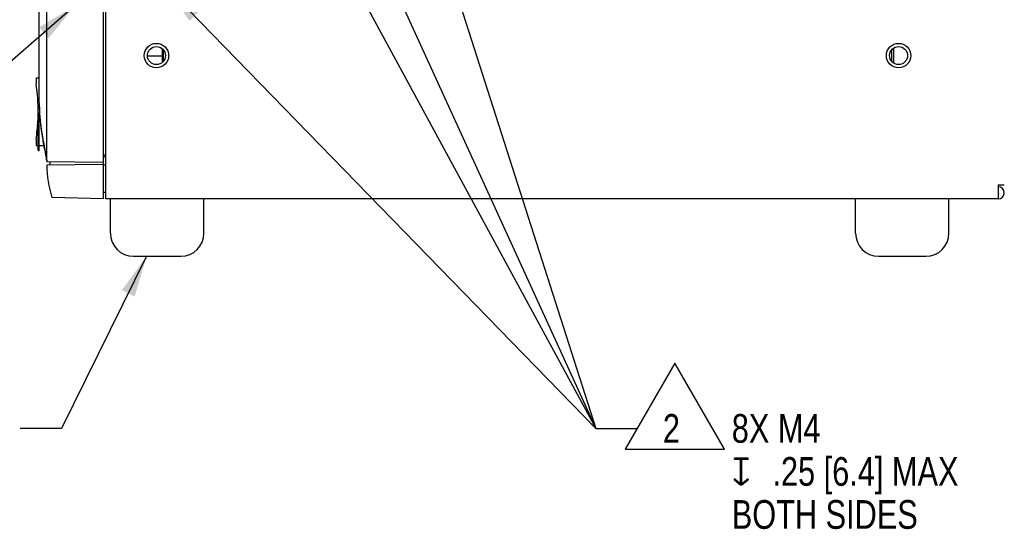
# Model space of a CAD drawing. Header units: inches. Extents: x 0 to 34, y 0 to 22.
# Tile 29 of 42: x 14.9 to 19.2, y 11.2 to 13.5. Entities that reach past the tile are written whole.
import ezdxf

# ---------------------------------------------------------------- set-up
doc = ezdxf.new("R2010")
doc.units = ezdxf.units.IN
doc.header["$LTSCALE"] = 1.87
doc.header["$MEASUREMENT"] = 0
doc.layers.get('0').update_dxf_attribs({"linetype": 'CONTINUOUS'})
for name, color, linetype in [('02___PRT_ALL_AXES', 7, 'CONTINUOUS'), ('06___PRT_ALL_SURFS', 7, 'CONTINUOUS'), ('0_COMPONENTS', 7, 'CONTINUOUS'), ('3_ALL_AXES', 7, 'CONTINUOUS'), ('COSMETIC', 7, 'CONTINUOUS'), ('DETAIL', 7, 'CONTINUOUS')]:
    doc.layers.add(name, color=color, linetype=linetype)
doc.styles.get("Standard").update_dxf_attribs({"font": 'txt', "width": 0.8})
doc.styles.add('TEXTSTYLE_1', font='gdt', dxfattribs={"width": 0.8})
doc.dimstyles.get("Standard").update_dxf_attribs({"dimtxt": 0.125, "dimasz": 0.18, "dimexe": 0.125, "dimexo": 0.0625, "dimgap": 0.09, "dimtad": 0, "dimtih": 1, "dimtoh": 1, "dimzin": 4, "dimdsep": 46, "dimtxsty": 'STANDARD', "dimblk": '_FILLED', "dimblk1": '_FILLED', "dimblk2": '_FILLED', "dimcen": 0.09, "dimazin": 1, "dimtol": 1, "dimtp": 0.02, "dimtm": 0.02, "dimtfac": 1, "dimtofl": 0, "dimtmove": 0, "dimatfit": 3, "dimldrblk": '_FILLED', "dimfxl": 1, "dimtolj": 1, "dimtzin": 4, "dimarcsym": 0})

# ---------------------------------------------------------------- blocks, each defined once
blk = doc.blocks.new('_FILLED')
at = {"color": 0, "linetype": 'BYBLOCK'}
blk.add_solid([(0, 0), (-1, 0.174), (-1, -0.174)], dxfattribs=at)
blk = doc.blocks.new('FLAG_TRIANGLE_BL9', base_point=(18.4853, 11.6075))
at = {"layer": 'DETAIL', "color": 2, "linetype": 'CONTINUOUS'}
for p, q in [((17.7945, 11.9682), (17.5782, 11.5935)), ((18.0108, 11.5935), (17.7945, 11.9682)), ((17.4507, 11.6843), (17.6307, 11.6843)), ((17.5782, 11.5935), (18.0108, 11.5935))]:
    blk.add_line(p, q, dxfattribs=at)
at = {"layer": 'DETAIL', "color": 2, "linetype": 'CONTINUOUS', "width": 0.8}
for s, p in [('2', (17.7428, 11.6218)), ('8X M4', (18.0428, 11.6218)), ('.25 [6.4] MAX', (18.2199, 11.4343)), ('BOTH SIDES', (18.0428, 11.2468))]:
    blk.add_text(s, height=0.125, dxfattribs=at).set_placement(p)
at = {"layer": 'DETAIL', "color": 2, "linetype": 'CONTINUOUS', "style": 'TEXTSTYLE_1'}
blk.add_text('x', height=0.125, dxfattribs=at).set_placement((18.0428, 11.4343))

msp = doc.modelspace()

# ---------------------------------------------------------------- linework, layer by layer
at = {"color": 7, "linetype": 'CONTINUOUS'}
for p, q in [((15.05909, 12.84712), (15.05909, 16.00662)), ((15.30659, 12.84496), (15.30659, 16.00878)), ((15.02659, 13.10305), (15.02659, 15.91505)), ((15.56375, 13.27991), (15.56375, 13.33773)), ((18.74716, 13.34137), (18.74716, 13.27627)), ((15.56375, 13.30557), (15.49805, 13.30557)), ((15.01259, 13.21148), (15.02659, 13.21172)), ((15.01259, 13.21148), (15.01259, 13.18555)), ((15.02159, 12.89457), (15.02159, 13.05707)), ((15.02159, 13.05707), (15.02659, 13.05707)), ((15.02659, 12.89457), (15.02659, 13.05707)), ((15.0277, 13.06167), (15.02795, 13.05721)), ((15.02834, 13.05111), (15.02839, 13.05036)), ((15.03411, 12.99422), (15.03441, 12.99203)), ((15.03441, 12.99203), (15.03411, 12.99422)), ((15.03471, 12.98986), (15.03441, 12.99203)), ((15.01259, 12.94355), (15.01259, 12.91762)), ((15.01259, 12.91762), (15.02159, 12.91747)), ((15.02659, 12.91738), (15.04754, 12.91701)), ((15.04979, 12.9055), (15.04381, 12.93539)), ((15.02159, 12.89457), (15.02659, 12.89457)), ((15.05017, 12.90362), (15.04979, 12.9055)), ((15.04979, 12.9055), (15.05018, 12.90362)), ((15.05091, 12.90003), (15.05017, 12.90362)), ((15.05579, 12.87541), (15.05562, 12.87635)), ((15.05591, 12.87475), (15.05579, 12.87541)), ((15.05591, 12.87472), (15.05579, 12.87539)), ((15.30659, 12.87557), (15.31716, 12.87575)), ((15.31716, 12.86809), (15.30659, 12.86791)), ((15.05909, 12.84712), (15.30659, 12.84496)), ((15.30659, 12.83373), (15.05909, 12.83157)), ((15.07409, 12.8317), (15.07409, 12.84699)), ((15.30659, 12.68455), (15.30659, 12.84114)), ((15.31716, 12.83171), (15.30659, 12.83153)), ((15.30659, 12.71303), (15.31716, 12.71321)), ((15.30659, 12.68455), (15.08208, 12.69043))]:
    msp.add_line(p, q, dxfattribs=at)
at = {"color": 3, "linetype": 'CONTINUOUS'}
for p, q in [((15.31716, 12.68432), (15.31716, 14.40746)), ((19.20316, 12.74482), (19.22963, 12.74482)), ((19.20316, 12.74482), (19.20316, 12.68432)), ((19.20316, 12.68432), (15.31716, 12.68432))]:
    msp.add_line(p, q, dxfattribs=at)
at = {"color": 7, "linetype": 'CONTINUOUS'}
for centre in [(15.53716, 13.30882), (18.76916, 13.30882)]:
    msp.add_circle(centre, 0.03937, dxfattribs=at)
for centre, radius, start, end in [((14.25541, 13.06455), 0.76679, 359.44048, 9.07928), ((15.03004, 13.16145), 0.015, 177.67544, 190.95786), ((14.52443, 13.06355), 0.5, 10.64323, 10.95786), ((15.80366, 13.10327), 0.77707, 180.01597, 183.0724), ((15.82796, 13.10452), 0.80141, 183.06872, 184.17973), ((15.8255, 13.10437), 0.79894, 183.38423, 183.82251), ((15.83688, 13.10514), 0.81034, 183.87613, 184.17671), ((15.84127, 13.10547), 0.81474, 184.17801, 184.59565), ((15.84843, 13.10604), 0.82193, 184.59549, 184.89606), ((15.86944, 13.10792), 0.84302, 184.90135, 186.34807), ((14.25541, 13.06455), 0.76679, 350.92072, 356.97358), ((15.92234, 13.11391), 0.89626, 186.35502, 187.81603), ((15.96243, 13.11936), 0.93672, 187.81261, 188.23055), ((15.9664, 13.11998), 0.94074, 187.95062, 188.23367), ((15.96638, 13.11998), 0.94072, 187.95056, 188.23361), ((16.0245, 13.12855), 0.99946, 188.24253, 189.3651), ((16.00461, 13.12556), 0.97935, 188.23646, 188.91564), ((15.9844, 13.12253), 0.95892, 188.23008, 188.5048), ((16.03114, 13.12961), 1.00619, 188.51009, 189.3632), ((16.25096, 13.16697), 1.22916, 189.41432, 190.85976), ((16.3553, 13.1872), 1.33544, 190.41596, 190.86862), ((16.34875, 13.18597), 1.32877, 190.41499, 190.8502), ((17.38221, 13.38686), 2.38157, 190.91645, 191.66098), ((17.4032, 13.3911), 2.40299, 190.93194, 191.65878), ((12.89872, 12.45601), 2.19751, 11.32095, 11.65718), ((14.17561, 12.71151), 0.89531, 10.78339, 11.3294), ((14.46992, 12.76784), 0.59566, 10.49571, 10.76061), ((14.47056, 12.76796), 0.59501, 10.49617, 10.7572), ((15.50671, 12.83205), 0.44762, 180.06144, 198.44435), ((19.20316, 12.71082), 0.0025, 270, 90)]:
    msp.add_arc(centre, radius, start, end, dxfattribs=at)
at = {"color": 3, "linetype": 'CONTINUOUS'}
msp.add_arc((19.20316, 12.71082), 0.0265, 270, 90, dxfattribs=at)
at = {"color": 7, "linetype": 'CONTINUOUS'}
msp.add_open_spline([(15.05909, 12.84855), (15.05909, 12.85034), (15.05865, 12.85915), (15.05716, 12.86785), (15.05591, 12.87475)], degree=3, knots=[0, 0, 0, 0, 0.2034258, 1, 1, 1, 1], dxfattribs=at)
at = {"layer": '02___PRT_ALL_AXES', "color": 3, "linetype": 'CONTINUOUS'}
for centre in [(15.53716, 13.30882), (18.76916, 13.30882)]:
    msp.add_circle(centre, 0.05315, dxfattribs=at)
at = {"layer": '06___PRT_ALL_SURFS', "color": 7, "linetype": 'CONTINUOUS'}
for p, q in [((15.02659, 13.10305), (15.02663, 13.09503)), ((15.02663, 13.09518), (15.02713, 13.07489)), ((15.02665, 13.09453), (15.02667, 13.09229)), ((15.02666, 13.0929), (15.02696, 13.07929)), ((15.02692, 13.08042), (15.0274, 13.06786)), ((15.02696, 13.07929), (15.02748, 13.06612)), ((15.02713, 13.07489), (15.02719, 13.07268)), ((15.02718, 13.07297), (15.02836, 13.05073)), ((15.0274, 13.06786), (15.0277, 13.06167)), ((15.03254, 13.00648), (15.03543, 12.98475)), ((15.03543, 12.98475), (15.03874, 12.96357)), ((15.04981, 12.90539), (15.05313, 12.88912)), ((15.05313, 12.88912), (15.05579, 12.87541)), ((15.05325, 12.88852), (15.05557, 12.87658)), ((15.05557, 12.87658), (15.05814, 12.86082))]:
    msp.add_line(p, q, dxfattribs=at)
for points in [[(15.02836, 13.05073), (15.03016, 13.02853), (15.03254, 13.00648)], [(15.03874, 12.96357), (15.04234, 12.94318), (15.0461, 12.92368), (15.04981, 12.90539)], [(15.05557, 12.8766), (15.05814, 12.86082), (15.05909, 12.84855)]]:
    msp.add_lwpolyline(points, dxfattribs=at)
at = {"layer": '0_COMPONENTS', "color": 7, "linetype": 'CONTINUOUS'}
msp.add_line((18.73966, 13.28293), (18.73966, 13.33472), dxfattribs=at)
at = {"layer": '3_ALL_AXES', "color": 7, "linetype": 'CONTINUOUS'}
for p, q in [((15.33691, 12.53432), (15.33691, 12.68432)), ((15.74341, 12.53432), (15.74341, 12.68432)), ((18.58191, 12.53432), (18.58191, 12.68432)), ((18.98841, 12.53432), (18.98841, 12.68432)), ((15.43691, 12.43432), (15.64341, 12.43432)), ((18.68191, 12.43432), (18.88841, 12.43432))]:
    msp.add_line(p, q, dxfattribs=at)
for centre, start, end in [((15.43691, 12.53432), 180, 270), ((15.64341, 12.53432), 270, 360), ((18.68191, 12.53432), 180, 270), ((18.88841, 12.53432), 270, 360)]:
    msp.add_arc(centre, 0.1, start, end, dxfattribs=at)
at = {"layer": 'COSMETIC', "color": 7, "linetype": 'CONTINUOUS'}
msp.add_line((15.56716, 13.28351), (15.56716, 13.33413), dxfattribs=at)

# ---------------------------------------------------------------- block references
at = {"layer": 'DETAIL', "color": 2, "linetype": 'CONTINUOUS'}
msp.add_blockref('FLAG_TRIANGLE_BL9', (18.4853, 11.60749), dxfattribs=at)

# ---------------------------------------------------------------- leaders
for points in [[(15.56441, 15.16261), (17.45067, 11.68432)], [(16.438, 14.84916), (17.45067, 11.68432)], [(16.42714, 13.92528), (17.45067, 11.68432)], [(15.57788, 13.61066), (17.45067, 11.68432)], [(15.18259, 13.52658), (14.27659, 12.73767), (14.09659, 12.73767)], [(15.49417, 12.43432), (15.12418, 11.68432), (14.94418, 11.68432)]]:
    msp.add_leader(points, dimstyle='STANDARD', override={"dimtad": 0}, dxfattribs=at)

doc.saveas('drawing.dxf')
